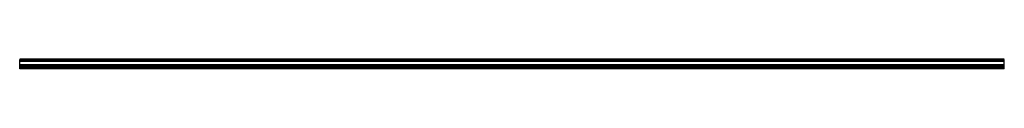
# Model space of a CAD drawing. Header units: millimetres. Extents: x 0 to 2500, y -12 to 12.
import ezdxf

# ---------------------------------------------------------------- set-up
doc = ezdxf.new("R2010")
doc.units = ezdxf.units.MM
doc.header["$LTSCALE"] = 10
doc.linetypes.add('ALLCAD_Strich', pattern=[0.2, 0.15, -0.05])
doc.layers.add('BESCH_KONT_sich_schn_grun_2d', color=10, linetype='Continuous')

msp = doc.modelspace()

# ---------------------------------------------------------------- linework, layer by layer
at = {"layer": 'BESCH_KONT_sich_schn_grun_2d', "linetype": 'ALLCAD_Strich'}
for p, q in [((2500, 12), (0, 12)), ((0, 6), (0, 12)), ((0, 11), (0, 11)), ((0, 11), (0, 11)), ((0, 11), (0, 11)), ((0, 11), (0, 11)), ((0, 11), (0, 11)), ((0, 11), (0, 11)), ((0, 11), (0, 11)), ((0, 11), (0, 11)), ((0, 11), (0, 11)), ((2500, 11), (0, 11)), ((0, 11), (0, 11)), ((0, 11), (0, 11)), ((0, 11), (0, 11)), ((0, 11), (0, 11)), ((0, 11), (0, 11)), ((0, 11), (0, 11)), ((0, 11), (0, 11)), ((0, 11), (0, 11)), ((0, 11), (0, 11)), ((0, 11), (0, 11)), ((0, 11), (0, 11)), ((0, 11), (0, 11)), ((0, 11), (0, 11)), ((0, 11), (0, 11)), ((0, 11), (0, 11)), ((0, 11), (0, 11)), ((0, 11), (0, 11)), ((0, 11), (0, 11)), ((0, 11), (0, 11)), ((0, 11), (0, 11)), ((0, 11), (0, 11)), ((0, 11), (0, 11)), ((0, 11), (0, 11)), ((0, 11), (0, 11)), ((0, 11), (0, 11)), ((0, 11), (0, 11)), ((0, 11), (0, 11)), ((0, 11), (0, 11)), ((0, 11), (0, 11)), ((2500, 8), (0, 8)), ((2500, 7), (0, 7)), ((2500, 6), (0, 6)), ((0, -2.5), (0, 6)), ((2500, 6), (2500, 12)), ((2500, -2.5), (2500, 6)), ((2500, -2.5), (0, -2.5)), ((0, -6), (0, -2.5)), ((2500, -4), (0, -4)), ((2500, -6), (0, -6)), ((0, -12), (0, -6)), ((2500, -7), (0, -7)), ((2500, -9), (0, -9)), ((2500, -11), (0, -11)), ((2500, -12), (0, -12)), ((2500, -6), (2500, -2.5)), ((2500, -12), (2500, -6))]:
    msp.add_line(p, q, dxfattribs=at)

doc.saveas('drawing.dxf')
